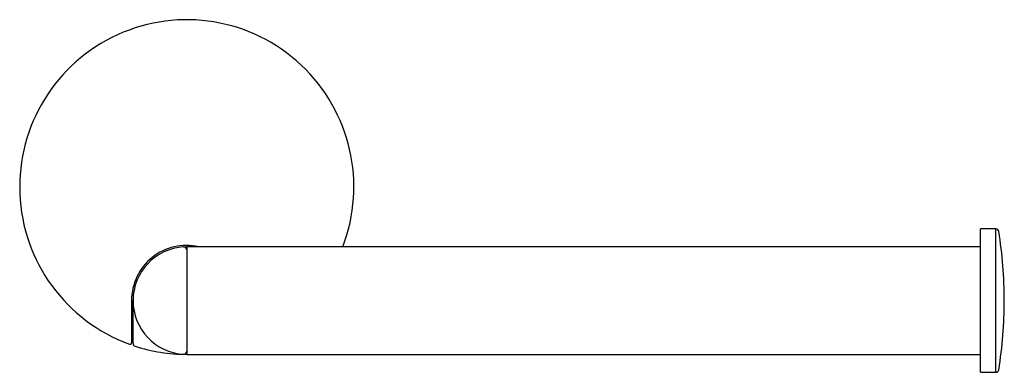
# Model space of a CAD drawing. Header units: millimetres. Extents: x 4084.016 to 4084.181, y 1917.982 to 1918.041.
import ezdxf

# ---------------------------------------------------------------- set-up
doc = ezdxf.new("R2010")
doc.units = ezdxf.units.MM
doc.layers.add('SANINDUSA', color=3, linetype='Continuous')

msp = doc.modelspace()

# ---------------------------------------------------------------- linework, layer by layer
at = {"layer": 'SANINDUSA'}
for p, q in [((4084.179841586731, 1918.005607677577), (4084.177265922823, 1918.005607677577)), ((4084.177265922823, 1917.993607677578), (4084.177265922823, 1918.005607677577)), ((4084.179841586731, 1917.993607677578), (4084.179841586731, 1918.005607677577)), ((4084.177265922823, 1918.002607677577), (4084.044265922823, 1918.002607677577)), ((4084.044265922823, 1918.002607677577), (4084.044265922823, 1917.984607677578)), ((4084.035015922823, 1917.993607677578), (4084.035015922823, 1917.98733883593)), ((4084.035265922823, 1917.986454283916), (4084.035265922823, 1917.993607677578)), ((4084.177265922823, 1917.981607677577), (4084.177265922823, 1917.993607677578)), ((4084.179841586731, 1917.981607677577), (4084.179841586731, 1917.993607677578)), ((4084.035015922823, 1917.98733883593), (4084.035015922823, 1917.986534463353)), ((4084.044265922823, 1917.984607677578), (4084.177265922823, 1917.984607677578)), ((4084.177265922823, 1917.981607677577), (4084.179841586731, 1917.981607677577))]:
    msp.add_line(p, q, dxfattribs=at)
at = {"layer": 'SANINDUSA', "flags": 128}
msp.add_lwpolyline([(4084.043736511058, 1918.00259209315), (4084.043874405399, 1918.002599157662), (4084.044234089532, 1918.002606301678)], dxfattribs=at)
at = {"layer": 'SANINDUSA'}
for centre, radius, start, end in [((4084.044265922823, 1918.012607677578), 0.02800000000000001, 339.0751675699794, 249.9803533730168), ((4084.179841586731, 1918.005107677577), 0.0005000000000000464, 9.190773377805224, 90), ((4084.108765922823, 1917.993607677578), 0.07249999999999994, 0, 9.190773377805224), ((4084.044225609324, 1917.993626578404), 0.00920970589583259, 77.20731471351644, 180.1175866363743), ((4084.044265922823, 1917.993607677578), 0.008999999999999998, 93.37228667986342, 266.6277133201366), ((4084.043765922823, 1918.002092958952), 0.0005000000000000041, 0, 93.37228667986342), ((4084.108765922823, 1917.993607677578), 0.07249999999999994, 350.8092266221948, 0), ((4084.034765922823, 1917.986534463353), 0.00025, 249.9803533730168, 0), ((4084.035765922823, 1917.986454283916), 0.0005000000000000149, 180, 251.9955470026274), ((4084.044265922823, 1918.012607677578), 0.028, 251.9955470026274, 270), ((4084.043765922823, 1917.985122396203), 0.0005, 266.6277133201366, 0), ((4084.044204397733, 1917.992550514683), 0.007941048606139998, 266.6221757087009, 270.6406317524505), ((4084.179841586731, 1917.982107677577), 0.0005000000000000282, 270, 350.8092266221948)]:
    msp.add_arc(centre, radius, start, end, dxfattribs=at)

doc.saveas('drawing.dxf')
